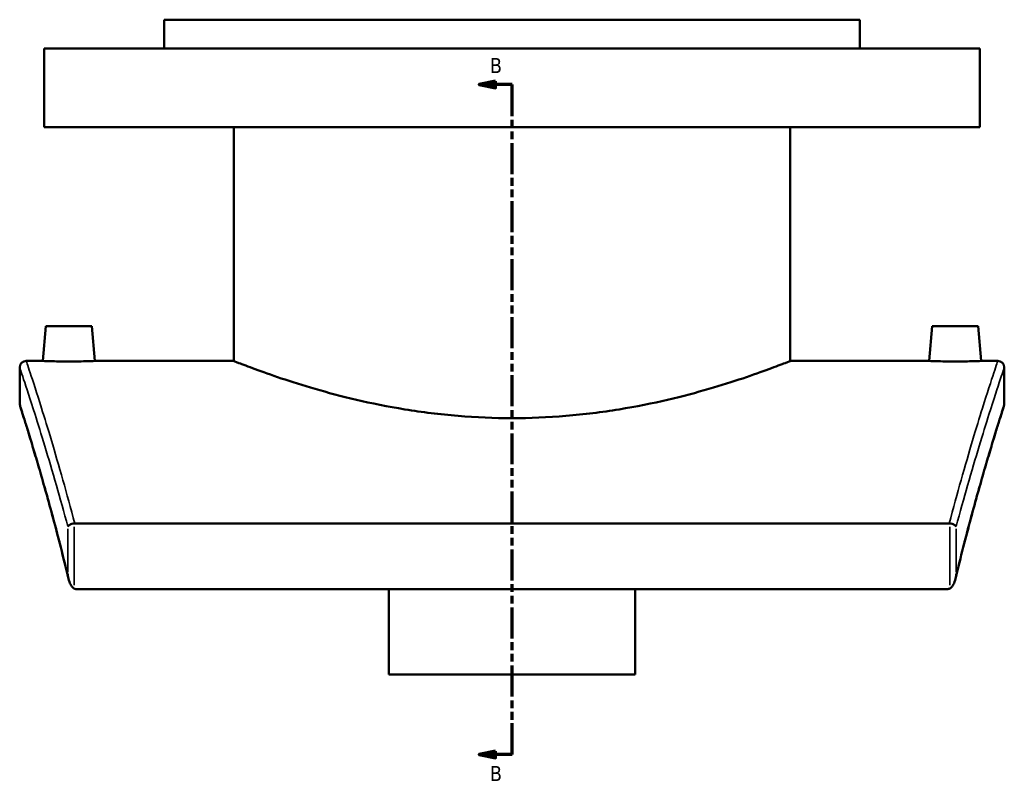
# Model space of a CAD drawing. Header units: millimetres. Extents: x -519 to 1053, y -190 to 832.
# Tile 1 of 10: x -519 to -219, y 159 to 390. Entities that reach past the tile are written whole.
import ezdxf

# ---------------------------------------------------------------- set-up
doc = ezdxf.new("R2010")
doc.units = ezdxf.units.MM
doc.linetypes.add('DOUBLE_DASH_CHAIN', pattern=[1.2403, 0.6614, -0.0827, 0.1654, -0.0827, 0.1654, -0.0827])
for name, color, linetype, lineweight in [('Section Line (ANSI)', 7, 'DOUBLE_DASH_CHAIN', 70), ('Visible (ANSI)', 7, 'Continuous', 50), ('Visible Narrow (ANSI)', 7, 'Continuous', 35)]:
    doc.layers.add(name, color=color, linetype=linetype, lineweight=lineweight)
doc.styles.add('Label Text (ANSI)', font='tahoma.ttf')

# ---------------------------------------------------------------- blocks, each defined once
blk = doc.blocks.new('2dTransSection0')
at = {"layer": 'Section Line (ANSI)', "linetype": 'Continuous'}
for p, q in [((-374.1, 371.29), (-379.1, 370.29)), ((-374.1, 370.29), (-379.1, 370.29)), ((-379.1, 370.29), (-374.1, 369.29)), ((-374.1, 369.29), (-374.1, 371.29)), ((-369.1, 370.29), (-374.1, 370.29)), ((-369.1, 360.7), (-369.1, 370.29)), ((-369.1, 166.12), (-369.1, 175.71)), ((-374.1, 167.12), (-379.1, 166.12)), ((-374.1, 166.12), (-379.1, 166.12)), ((-379.1, 166.12), (-374.1, 165.12)), ((-374.1, 165.12), (-374.1, 167.12)), ((-369.1, 166.12), (-374.1, 166.12))]:
    blk.add_line(p, q, dxfattribs=at)
at = {"layer": 'Section Line (ANSI)', "linetype": 'DOUBLE_DASH_CHAIN', "ltscale": 14.26161}
blk.add_line((-369.1, 166.12), (-369.1, 370.29), dxfattribs=at)
at = {"layer": 'Section Line (ANSI)', "linetype": 'Continuous', "flags": 128}
for points in [[(-374.1, 371.29), (-379.1, 370.29), (-374.1, 369.29), (-374.1, 371.29)], [(-374.1, 167.12), (-379.1, 166.12), (-374.1, 165.12), (-374.1, 167.12)]]:
    blk.add_lwpolyline(points, dxfattribs=at)
at = {"layer": 'Section Line (ANSI)'}
for points in [[(-374.1, 371.29), (-379.1, 370.29), (-374.1, 369.29), (-374.1, 371.29)], [(-374.1, 167.12), (-379.1, 166.12), (-374.1, 165.12), (-374.1, 167.12)]]:
    blk.add_solid(points, dxfattribs=at)
at = {"layer": 'Section Line (ANSI)', "char_height": 4.57, "attachment_point": 7, "style": 'Label Text (ANSI)'}
for insert in [(-375.85, 373.79), (-375.85, 158.05)]:
    blk.add_mtext('B', dxfattribs=dict(at, insert=insert))

msp = doc.modelspace()

# ---------------------------------------------------------------- linework, layer by layer
at = {"layer": 'Visible (ANSI)'}
for p, q in [((-263.1, 390.05), (-475.1, 390.05)), ((-475.1, 381.25), (-475.1, 390.05)), ((-263.1, 381.25), (-263.1, 390.05)), ((-226.6, 381.25), (-511.6, 381.25)), ((-511.6, 357.25), (-511.6, 381.25)), ((-226.6, 357.25), (-226.6, 381.25)), ((-226.6, 357.25), (-511.6, 357.25)), ((-453.9, 286.05), (-453.9, 357.25)), ((-284.3, 286.05), (-284.3, 357.25)), ((-511.1, 296.65), (-512.03, 286.05)), ((-497.1, 296.65), (-511.1, 296.65)), ((-497.1, 296.65), (-496.18, 286.05)), ((-241.1, 296.65), (-242.03, 286.05)), ((-241.1, 296.65), (-227.1, 296.65)), ((-227.1, 296.65), (-226.18, 286.05)), ((-517.1, 286.05), (-512.03, 286.05)), ((-496.18, 286.05), (-453.9, 286.05)), ((-284.3, 286.05), (-242.03, 286.05)), ((-226.18, 286.05), (-221.1, 286.05)), ((-519.1, 273.05), (-519.1, 284.05)), ((-219.1, 284.05), (-219.1, 273.05)), ((-235.87, 236.54), (-502.34, 236.54)), ((-501.75, 216.52), (-236.46, 216.52)), ((-406.6, 190.53), (-406.6, 216.52)), ((-331.6, 216.52), (-331.6, 190.53)), ((-406.6, 190.53), (-331.6, 190.53))]:
    msp.add_line(p, q, dxfattribs=at)
for centre, start, end in [((-517.1, 284.05), 90, 180), ((-221.1, 284.05), 0, 90), ((-517.1, 273.05), 180, 197.6877), ((-221.1, 273.05), 342.3123, 0)]:
    msp.add_arc(centre, 2, start, end, dxfattribs=at)
for points, knots in [([(-496.18, 286.05), (-496.18, 286.05), (-496.38, 286.04), (-497.18, 286.01), (-497.79, 285.99), (-499.2, 285.96), (-500.09, 285.94), (-502.04, 285.91), (-503.11, 285.9), (-504.1, 285.9), (-505.1, 285.9), (-506.16, 285.91), (-508.12, 285.94), (-509.01, 285.96), (-510.42, 285.99), (-511.02, 286.01), (-511.83, 286.04), (-512.03, 286.05), (-512.03, 286.05)], [3.586617, 3.586617, 3.586617, 3.586617, 3.885446, 3.885446, 4.184276, 4.184276, 4.483216, 4.483216, 4.782156, 4.782156, 4.782156, 5.081096, 5.081096, 5.380036, 5.380036, 5.678865, 5.678865, 5.977695, 5.977695, 5.977695, 5.977695]), ([(-284.3, 286.05), (-284.3, 286.05), (-284.83, 285.84), (-287, 285), (-288.65, 284.36), (-293, 282.76), (-295.7, 281.79), (-301.9, 279.71), (-305.41, 278.6), (-312.87, 276.43), (-317.09, 275.3), (-326.29, 273.15), (-331.28, 272.14), (-341.7, 270.44), (-347.16, 269.76), (-358.16, 268.85), (-363.71, 268.62), (-374.49, 268.62), (-380.05, 268.85), (-391.05, 269.76), (-396.5, 270.44), (-406.93, 272.14), (-411.91, 273.15), (-421.11, 275.3), (-425.33, 276.43), (-432.8, 278.6), (-436.31, 279.71), (-442.51, 281.79), (-445.21, 282.76), (-449.55, 284.36), (-451.21, 285), (-453.38, 285.84), (-453.9, 286.05), (-453.9, 286.05)], [12.931113, 12.931113, 12.931113, 12.931113, 14.546732, 14.546732, 16.162351, 16.162351, 17.777971, 17.777971, 19.39359, 19.39359, 21.010749, 21.010749, 22.627908, 22.627908, 24.245066, 24.245066, 25.862225, 25.862225, 27.479384, 27.479384, 29.096543, 29.096543, 30.713701, 30.713701, 32.33086, 32.33086, 33.946479, 33.946479, 35.562099, 35.562099, 37.177718, 37.177718, 38.793338, 38.793338, 38.793338, 38.793338]), ([(-226.18, 286.05), (-226.18, 286.05), (-226.38, 286.04), (-227.18, 286.01), (-227.79, 285.99), (-229.2, 285.96), (-230.09, 285.94), (-232.04, 285.91), (-233.11, 285.9), (-235.1, 285.9), (-236.16, 285.91), (-238.12, 285.94), (-239.01, 285.96), (-240.42, 285.99), (-241.02, 286.01), (-241.83, 286.04), (-242.03, 286.05), (-242.03, 286.05)], [1.195539, 1.195539, 1.195539, 1.195539, 1.494369, 1.494369, 1.793198, 1.793198, 2.092138, 2.092138, 2.391078, 2.391078, 2.690018, 2.690018, 2.988958, 2.988958, 3.287787, 3.287787, 3.586617, 3.586617, 3.586617, 3.586617]), ([(-504.22, 219.69), (-505.02, 223.02), (-505.82, 226.22), (-507.38, 232.33), (-508.14, 235.25), (-509.63, 240.78), (-510.35, 243.39), (-511.73, 248.31), (-512.39, 250.62), (-513.63, 254.9), (-514.22, 256.87), (-515.3, 260.49), (-515.79, 262.12), (-516.69, 265.05), (-517.09, 266.33), (-517.78, 268.54), (-518.07, 269.47), (-518.54, 270.95), (-518.71, 271.51), (-518.95, 272.25), (-519.01, 272.44), (-519.01, 272.44)], [2.652098, 2.652098, 2.652098, 2.652098, 4.156825, 4.156825, 5.661551, 5.661551, 7.166278, 7.166278, 8.671005, 8.671005, 10.175732, 10.175732, 11.680459, 11.680459, 13.185186, 13.185186, 14.689913, 14.689913, 16.194639, 16.194639, 17.699366, 17.699366, 17.699366, 17.699366]), ([(-219.2, 272.44), (-219.2, 272.44), (-219.26, 272.25), (-219.49, 271.51), (-219.67, 270.95), (-220.14, 269.47), (-220.43, 268.54), (-221.12, 266.33), (-221.52, 265.05), (-222.41, 262.12), (-222.91, 260.49), (-223.99, 256.87), (-224.58, 254.9), (-225.82, 250.62), (-226.48, 248.31), (-227.86, 243.39), (-228.58, 240.78), (-230.06, 235.25), (-230.83, 232.33), (-232.39, 226.22), (-233.19, 223.02), (-233.99, 219.69)], [19.22337, 19.22337, 19.22337, 19.22337, 20.728097, 20.728097, 22.232824, 22.232824, 23.73755, 23.73755, 25.242277, 25.242277, 26.747004, 26.747004, 28.251731, 28.251731, 29.756458, 29.756458, 31.261185, 31.261185, 32.765912, 32.765912, 34.270638, 34.270638, 34.270638, 34.270638]), ([(-502.5, 236.53), (-502.74, 236.51), (-502.97, 236.46), (-503.43, 236.34), (-503.65, 236.25), (-503.99, 236.08), (-504.12, 235.99), (-504.33, 235.8), (-504.4, 235.7), (-504.45, 235.6), (-504.45, 235.6), (-504.45, 235.6)], [-0.2886048, -0.2886048, -0.2886048, -0.2886048, -0.2158352, -0.2158352, -0.1365818, -0.1365818, -0.0688704, -0.0688704, 0, 0, 0.0007024, 0.0007024, 0.0007024, 0.0007024]), ([(-233.76, 235.6), (-233.76, 235.6), (-233.76, 235.6), (-233.8, 235.7), (-233.88, 235.8), (-234.09, 235.99), (-234.22, 236.08), (-234.56, 236.25), (-234.78, 236.34), (-235.24, 236.46), (-235.47, 236.51), (-235.71, 236.53)], [-0.2883684, -0.2883684, -0.2883684, -0.2883684, -0.2876682, -0.2876682, -0.2190213, -0.2190213, -0.1515296, -0.1515296, -0.0725334, -0.0725334, 0, 0, 0, 0]), ([(-504.45, 221.09), (-504.45, 221.08), (-504.45, 221.08), (-504.39, 220.45), (-504.27, 219.81), (-503.91, 218.62), (-503.68, 218.09), (-503.28, 217.42), (-503.1, 217.18), (-502.77, 216.87), (-502.64, 216.77), (-502.5, 216.7)], [-0.4482087, -0.4482087, -0.4482087, -0.4482087, -0.4470207, -0.4470207, -0.2890063, -0.2890063, -0.1355211, -0.1355211, -0.0475637, -0.0475637, 0, 0, 0, 0]), ([(-235.71, 216.7), (-235.57, 216.77), (-235.44, 216.87), (-235.11, 217.18), (-234.93, 217.42), (-234.52, 218.09), (-234.3, 218.62), (-233.94, 219.81), (-233.82, 220.45), (-233.76, 221.08), (-233.76, 221.08), (-233.76, 221.09)], [-0.577543, -0.577543, -0.577543, -0.577543, -0.5160915, -0.5160915, -0.4024521, -0.4024521, -0.2041519, -0.2041519, 0, 0, 0.0015349, 0.0015349, 0.0015349, 0.0015349]), ([(-501.75, 216.52), (-501.95, 216.52), (-502.15, 216.56), (-502.39, 216.65), (-502.44, 216.68), (-502.5, 216.7)], [0, 0, 0, 0, 0.06028203, 0.06028203, 0.07776923, 0.07776923, 0.07776923, 0.07776923]), ([(-235.71, 216.7), (-235.72, 216.7), (-235.72, 216.7), (-235.85, 216.64), (-235.97, 216.59), (-236.21, 216.54), (-236.34, 216.52), (-236.46, 216.52)], [0.36608376, 0.36608376, 0.36608376, 0.36608376, 0.36828299, 0.36828299, 0.41101172, 0.41101172, 0.45182478, 0.45182478, 0.45182478, 0.45182478])]:
    msp.add_open_spline(points, degree=3, knots=knots, dxfattribs=at)
for points in [[(-502.5, 236.53), (-502.44, 236.54), (-502.39, 236.54), (-502.34, 236.54)], [(-235.87, 236.54), (-235.82, 236.54), (-235.76, 236.54), (-235.71, 236.53)]]:
    msp.add_open_spline(points, degree=3, dxfattribs=at)
at = {"layer": 'Visible Narrow (ANSI)'}
for p, q in [((-504.45, 234.87), (-504.45, 221.81)), ((-502.5, 217.7), (-502.5, 235.54)), ((-235.71, 235.54), (-235.71, 217.7)), ((-233.76, 221.81), (-233.76, 234.87))]:
    msp.add_line(p, q, dxfattribs=at)
for points, knots in [([(-502.34, 236.54), (-503.57, 241.24), (-504.78, 245.64), (-508.41, 258.54), (-510.65, 265.91), (-513.93, 276.37), (-515.1, 279.98), (-516.69, 284.82), (-517.1, 286.05), (-517.1, 286.05)], [-34.156288, -34.156288, -34.156288, -34.156288, -31.938661, -31.938661, -27.177914, -27.177914, -23.247305, -23.247305, -19.316745, -19.316745, -19.316745, -19.316745]), ([(-221.1, 286.05), (-221.1, 286.05), (-221.51, 284.82), (-223.1, 279.98), (-224.28, 276.37), (-227.56, 265.91), (-229.8, 258.54), (-233.43, 245.65), (-234.64, 241.24), (-235.87, 236.54)], [-15.990719, -15.990719, -15.990719, -15.990719, -12.060228, -12.060228, -8.129741, -8.129741, -3.368999, -3.368999, -1.151176, -1.151176, -1.151176, -1.151176]), ([(-519.1, 284.05), (-519.1, 284.05), (-518.69, 282.83), (-517.1, 278.04), (-515.92, 274.46), (-512.63, 264.09), (-510.38, 256.8), (-506.79, 244.19), (-505.63, 240.03), (-504.45, 235.6)], [19.316745, 19.316745, 19.316745, 19.316745, 23.247305, 23.247305, 27.177914, 27.177914, 31.938661, 31.938661, 34.06116, 34.06116, 34.06116, 34.06116]), ([(-233.76, 235.6), (-232.58, 240.03), (-231.42, 244.2), (-227.82, 256.8), (-225.58, 264.09), (-222.29, 274.46), (-221.11, 278.04), (-219.52, 282.83), (-219.1, 284.05), (-219.1, 284.05)], [1.246304, 1.246304, 1.246304, 1.246304, 3.368999, 3.368999, 8.129741, 8.129741, 12.060228, 12.060228, 15.990719, 15.990719, 15.990719, 15.990719]), ([(-504.45, 221.09), (-506.35, 228.91), (-508.21, 235.98), (-511.78, 248.97), (-513.47, 254.73), (-516.21, 263.85), (-517.28, 267.29), (-518.73, 271.89), (-519.1, 273.05), (-519.1, 273.05)], [2.791604, 2.791604, 2.791604, 2.791604, 6.341679, 6.341679, 10.205752, 10.205752, 13.952572, 13.952572, 17.699366, 17.699366, 17.699366, 17.699366]), ([(-219.1, 273.05), (-219.1, 273.05), (-219.48, 271.89), (-220.93, 267.29), (-222, 263.86), (-224.74, 254.73), (-226.42, 248.97), (-230, 235.98), (-231.86, 228.91), (-233.76, 221.09)], [19.22337, 19.22337, 19.22337, 19.22337, 22.97009, 22.97009, 26.716805, 26.716805, 30.580582, 30.580582, 34.131132, 34.131132, 34.131132, 34.131132])]:
    msp.add_open_spline(points, degree=3, knots=knots, dxfattribs=at)

# ---------------------------------------------------------------- block references
at = {"layer": 'Section Line (ANSI)'}
msp.add_blockref('2dTransSection0', (0, 0), dxfattribs=at)

doc.saveas('drawing.dxf')
